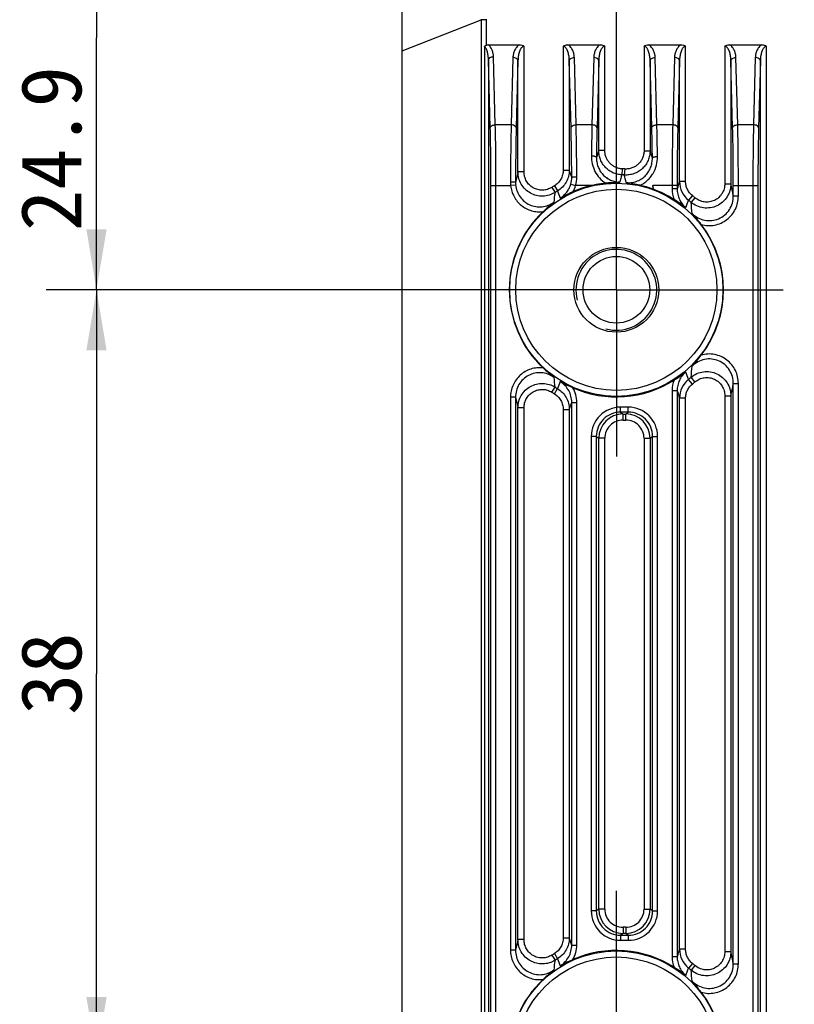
# Model space of a CAD drawing. Header units: millimetres. Extents: x 64 to 503, y 53 to 355.
# Tile 20 of 23: x 430 to 468, y 189 to 237. Entities that reach past the tile are written whole.
import ezdxf
from ezdxf.enums import TextEntityAlignment as Align

# ---------------------------------------------------------------- set-up
doc = ezdxf.new("R2010")
doc.units = ezdxf.units.MM
doc.header["$LTSCALE"] = 32.67
doc.linetypes.add('CENTER', pattern=[0.6, 0.375, -0.075, 0.075, -0.075])
doc.layers.get('0').update_dxf_attribs({"linetype": 'CONTINUOUS'})
for name, color, linetype in [('00_COMPONENTS', 7, 'CONTINUOUS'), ('03_ALL_AXES', 7, 'CONTINUOUS'), ('51__DRAFT_DIMS', 7, 'CONTINUOUS')]:
    doc.layers.add(name, color=color, linetype=linetype)
doc.styles.get("Standard").update_dxf_attribs({"font": 'simfang.ttf'})
doc.dimstyles.new('DIMSTYLE_1', dxfattribs={"dimtxt": 3, "dimasz": 3, "dimexe": 2.5, "dimexo": 0.5, "dimgap": 0.75, "dimtad": 1, "dimdsep": 46, "dimtxsty": 'STANDARD', "dimblk": '_FILLED', "dimblk1": '_FILLED', "dimblk2": '_FILLED', "dimcen": 0.09, "dimclrt": 3, "dimazin": 2, "dimtp": 0.3, "dimtm": 0.3, "dimtfac": 1, "dimtofl": 0, "dimtmove": 0, "dimatfit": 3, "dimldrblk": '_FILLED', "dimfxl": 1, "dimtolj": 1, "dimarcsym": 0})
doc.dimstyles.new('DIMSTYLE_3', dxfattribs={"dimtxt": 3, "dimasz": 3, "dimexe": 2.5, "dimexo": 0.5, "dimgap": 0.75, "dimtad": 1, "dimdec": 1, "dimdsep": 46, "dimtxsty": 'STANDARD', "dimblk": '_FILLED', "dimblk1": '_FILLED', "dimblk2": '_FILLED', "dimcen": 0.09, "dimclrt": 3, "dimazin": 2, "dimtp": 0.2, "dimtm": 0.2, "dimtfac": 1, "dimtdec": 1, "dimtofl": 0, "dimtmove": 0, "dimatfit": 3, "dimldrblk": '_FILLED', "dimfxl": 1, "dimtolj": 1, "dimarcsym": 0})

# ---------------------------------------------------------------- blocks, each defined once
blk = doc.blocks.new('_FILLED')
at = {"color": 0, "linetype": 'ByBlock'}
blk.add_solid([(0, 0), (-1, 0.167), (-1, -0.167)], dxfattribs=at)
blk = doc.blocks.new('*D6')
at = {"layer": '51__DRAFT_DIMS', "color": 4, "transparency": 16777216}
for p, q in [((459.348, 231.38), (459.348, 269.192)), ((492.148, 228.095), (492.148, 269.192)), ((459.348, 266.692), (475.748, 266.692)), ((492.148, 266.692), (475.748, 266.692))]:
    blk.add_line(p, q, dxfattribs=at)
at = {"layer": '51__DRAFT_DIMS', "color": 4, "transparency": 16777216, "xscale": 3, "yscale": 3, "zscale": 3, "rotation": 180}
blk.add_blockref('_FILLED', (459.348, 266.692), dxfattribs=at)
at = {"layer": '51__DRAFT_DIMS', "color": 4, "transparency": 16777216, "xscale": 3, "yscale": 3, "zscale": 3}
blk.add_blockref('_FILLED', (492.148, 266.692), dxfattribs=at)
at = {"layer": '51__DRAFT_DIMS', "color": 3, "transparency": 16777216}
blk.add_text('32.8', height=3, dxfattribs=at).set_placement((475.748, 267.442), align=Align.CENTER)
blk = doc.blocks.new('*D7')
at = {"layer": '51__DRAFT_DIMS', "color": 4, "transparency": 16777216}
for p, q in [((452.668, 223.98), (431.112, 223.98)), ((433.612, 223.98), (433.612, 204.98)), ((433.612, 185.98), (433.612, 204.98)), ((452.668, 185.98), (431.112, 185.98))]:
    blk.add_line(p, q, dxfattribs=at)
at = {"layer": '51__DRAFT_DIMS', "color": 4, "transparency": 16777216, "xscale": 3, "yscale": 3, "zscale": 3}
for p, rotation in [((433.612, 223.98), 90), ((433.612, 185.98), 270)]:
    blk.add_blockref('_FILLED', p, dxfattribs=dict(at, rotation=rotation))
at = {"layer": '51__DRAFT_DIMS', "color": 3, "transparency": 16777216}
blk.add_text('38', height=3, rotation=90, dxfattribs=at).set_placement((432.862, 204.98), align=Align.CENTER)
blk = doc.blocks.new('*D8')
at = {"layer": '51__DRAFT_DIMS', "color": 4, "transparency": 16777216}
for p, q in [((455.398, 248.91), (431.112, 248.91)), ((433.612, 248.91), (433.612, 236.445)), ((433.612, 223.98), (433.612, 236.445)), ((455.112, 223.98), (431.112, 223.98))]:
    blk.add_line(p, q, dxfattribs=at)
at = {"layer": '51__DRAFT_DIMS', "color": 4, "transparency": 16777216, "xscale": 3, "yscale": 3, "zscale": 3}
for p, rotation in [((433.612, 248.91), 90), ((433.612, 223.98), 270)]:
    blk.add_blockref('_FILLED', p, dxfattribs=dict(at, rotation=rotation))
at = {"layer": '51__DRAFT_DIMS', "color": 3, "transparency": 16777216}
blk.add_text('24.9', height=3, rotation=90, dxfattribs=at).set_placement((432.862, 230.967), align=Align.CENTER)

msp = doc.modelspace()

# ---------------------------------------------------------------- linework, layer by layer
at = {"layer": '00_COMPONENTS', "color": 7}
for p, q in [((448.748, 166.91), (448.748, 242.91)), ((453.006, 236.11), (454.547, 236.11)), ((456.948, 236.11), (458.547, 236.11)), ((460.948, 236.11), (462.547, 236.11)), ((464.948, 236.11), (466.547, 236.11)), ((461.148, 229.135), (461.148, 228.968))]:
    msp.add_line(p, q, dxfattribs=at)
at = {"layer": '00_COMPONENTS', "color": 4}
for p, q in [((448.748, 235.805), (452.659, 237.348)), ((452.659, 237.348), (452.659, 176.389)), ((452.908, 237.348), (452.659, 237.348)), ((452.908, 237.348), (452.908, 236.089)), ((452.813, 236.029), (452.813, 176.389)), ((454.777, 229.816), (454.777, 236.026)), ((456.718, 236.026), (456.718, 229.903)), ((458.777, 230.866), (458.777, 236.026)), ((460.718, 236.026), (460.718, 230.858)), ((462.777, 229.346), (462.777, 236.026)), ((464.718, 236.026), (464.718, 229.228)), ((466.777, 178.619), (466.777, 236.026)), ((453.356, 232.147), (453.267, 235.514)), ((454.227, 235.473), (454.14, 232.147)), ((457.356, 232.147), (457.268, 235.473)), ((458.227, 235.473), (458.14, 232.147)), ((461.356, 232.147), (461.268, 235.473)), ((462.227, 235.473), (462.14, 232.147)), ((465.356, 232.147), (465.268, 235.473)), ((466.227, 235.473), (466.14, 232.147)), ((453.106, 231.996), (453.017, 235.364)), ((453.017, 235.364), (453.017, 176.389)), ((454.477, 235.323), (454.39, 231.996)), ((454.477, 229.816), (454.477, 235.323)), ((457.106, 231.996), (457.018, 235.323)), ((457.018, 235.323), (457.018, 229.903)), ((458.477, 235.323), (458.39, 231.996)), ((458.477, 230.866), (458.477, 235.323)), ((461.106, 231.996), (461.018, 235.323)), ((461.018, 235.323), (461.018, 230.858)), ((462.477, 235.323), (462.39, 231.996)), ((462.477, 229.346), (462.477, 235.323)), ((465.106, 231.996), (465.018, 235.323)), ((465.018, 235.323), (465.018, 229.228)), ((466.477, 235.323), (466.39, 231.996)), ((466.477, 178.831), (466.477, 235.323)), ((454.14, 232.147), (453.356, 232.147)), ((458.14, 232.147), (457.356, 232.147)), ((462.14, 232.147), (461.356, 232.147)), ((466.14, 232.147), (465.356, 232.147)), ((458.477, 230.866), (458.363, 230.528)), ((458.777, 230.866), (458.477, 230.866)), ((460.718, 230.858), (461.018, 230.858)), ((454.777, 229.816), (454.477, 229.816)), ((456.718, 229.903), (457.018, 229.903)), ((457.139, 229.552), (457.018, 229.903)), ((459.632, 229.966), (459.618, 229.668)), ((459.76, 229.959), (459.739, 229.661)), ((453.139, 178.859), (453.139, 229.135)), ((453.139, 229.135), (454.115, 229.135)), ((453.389, 178.859), (453.389, 229.135)), ((454.363, 229.162), (454.115, 229.135)), ((456.152, 229.049), (456.311, 228.797)), ((456.279, 229.128), (456.432, 228.871)), ((457.09, 229.205), (457.329, 229.135)), ((458.105, 229.135), (457.329, 229.135)), ((462.356, 229.135), (461.148, 229.135)), ((462.106, 229.135), (462.106, 228.973)), ((462.356, 229.135), (462.356, 228.973)), ((462.777, 229.346), (462.477, 229.346)), ((464.718, 229.228), (465.018, 229.228)), ((465.139, 228.622), (465.139, 229.135)), ((465.139, 229.135), (466.356, 229.135)), ((465.389, 228.622), (465.389, 229.135)), ((466.106, 229.135), (466.106, 178.859)), ((466.356, 229.135), (466.356, 178.859)), ((462.356, 228.973), (462.106, 228.973)), ((463.112, 228.643), (462.925, 228.411)), ((465.139, 228.622), (465.389, 228.622)), ((463.24, 228.537), (463.046, 228.31)), ((463.112, 219.316), (462.925, 219.548)), ((463.24, 219.422), (463.046, 219.649)), ((465.139, 190.622), (465.139, 219.337)), ((465.139, 219.337), (465.389, 219.337)), ((465.389, 190.622), (465.389, 219.337)), ((456.152, 218.91), (456.311, 219.162)), ((456.279, 218.832), (456.432, 219.088)), ((462.106, 218.986), (462.106, 190.973)), ((462.356, 218.986), (462.106, 218.986)), ((462.356, 218.986), (462.356, 190.973)), ((454.106, 218.663), (454.106, 191.296)), ((454.356, 218.663), (454.106, 218.663)), ((454.356, 218.663), (454.356, 191.296)), ((457.018, 218.056), (457.139, 218.409)), ((457.139, 191.55), (457.139, 218.409)), ((457.139, 218.409), (457.389, 218.409)), ((457.389, 191.55), (457.389, 218.409)), ((462.477, 191.346), (462.477, 218.613)), ((462.777, 218.613), (462.477, 218.613)), ((462.777, 191.346), (462.777, 218.613)), ((464.718, 218.731), (464.718, 191.228)), ((464.718, 218.731), (465.018, 218.731)), ((465.018, 218.731), (465.018, 191.228)), ((454.477, 191.816), (454.477, 218.143)), ((454.777, 218.143), (454.477, 218.143)), ((454.777, 191.816), (454.777, 218.143)), ((456.718, 218.056), (456.718, 191.903)), ((456.718, 218.056), (457.018, 218.056)), ((457.018, 218.056), (457.018, 191.903)), ((459.556, 217.923), (459.556, 218.173)), ((459.94, 218.173), (459.556, 218.173)), ((459.556, 217.923), (459.677, 217.832)), ((459.94, 217.923), (459.556, 217.923)), ((459.677, 217.533), (459.677, 217.832)), ((459.677, 217.832), (459.819, 217.832)), ((459.819, 217.832), (459.94, 217.923)), ((459.819, 217.533), (459.819, 217.832)), ((459.94, 217.923), (459.94, 218.173)), ((459.677, 217.533), (459.819, 217.533)), ((458.106, 216.724), (458.106, 193.235)), ((458.356, 216.724), (458.106, 216.724)), ((458.356, 216.724), (458.356, 193.235)), ((458.356, 216.724), (458.477, 216.633)), ((458.477, 193.326), (458.477, 216.633)), ((458.777, 216.633), (458.477, 216.633)), ((458.777, 193.326), (458.777, 216.633)), ((460.718, 216.633), (460.718, 193.326)), ((460.718, 216.633), (461.018, 216.633)), ((461.018, 216.633), (461.139, 216.724)), ((461.018, 216.633), (461.018, 193.326)), ((461.139, 193.235), (461.139, 216.724)), ((461.139, 216.724), (461.389, 216.724)), ((461.389, 193.235), (461.389, 216.724)), ((458.356, 193.235), (458.106, 193.235)), ((458.477, 193.326), (458.356, 193.235)), ((458.777, 193.326), (458.477, 193.326)), ((460.718, 193.326), (461.018, 193.326)), ((461.139, 193.235), (461.018, 193.326)), ((461.139, 193.235), (461.389, 193.235)), ((459.677, 192.127), (459.556, 192.036)), ((459.556, 192.036), (459.556, 191.786)), ((459.556, 192.036), (459.94, 192.036)), ((459.677, 192.427), (459.677, 192.127)), ((459.819, 192.427), (459.677, 192.427)), ((459.819, 192.127), (459.677, 192.127)), ((459.819, 192.427), (459.819, 192.127)), ((459.94, 192.036), (459.819, 192.127)), ((459.94, 192.036), (459.94, 191.786)), ((454.777, 191.816), (454.477, 191.816)), ((456.718, 191.903), (457.018, 191.903)), ((457.139, 191.55), (457.018, 191.903)), ((457.139, 191.55), (457.389, 191.55)), ((459.556, 191.786), (459.94, 191.786)), ((454.356, 191.296), (454.106, 191.296)), ((456.152, 191.049), (456.311, 190.797)), ((456.279, 191.128), (456.432, 190.871)), ((462.777, 191.346), (462.477, 191.346)), ((464.718, 191.228), (465.018, 191.228)), ((462.356, 190.973), (462.106, 190.973)), ((463.112, 190.643), (462.925, 190.411)), ((465.139, 190.622), (465.389, 190.622)), ((463.24, 190.537), (463.046, 190.31))]:
    msp.add_line(p, q, dxfattribs=at)
for centre, radius in [((459.348, 223.98), 5.278), ((459.348, 223.98), 4.98), ((459.348, 185.98), 5.278), ((459.348, 185.98), 4.98)]:
    msp.add_circle(centre, radius, dxfattribs=at)
at = {"layer": '00_COMPONENTS', "color": 7}
for radius in [2.1, 1.65]:
    msp.add_circle((459.348, 223.98), radius, dxfattribs=at)
at = {"layer": '00_COMPONENTS', "color": 4}
for centre, radius, start, end in [((458.122, 237.378), 5.463, 180.1115, 180.3217), ((458.056, 237.348), 5.147, 179.7871, 180), ((319.738, 185.061), 148.518, 17.81728, 17.96057), ((499.762, 218.992), 46.56, 166.5571, 167.2137), ((455.935, 229.546), 1.204, 343.5942, 0.3054), ((455.785, 229.568), 1.603, 344.3226, 0.2192), ((516.829, 213.279), 59.513, 164.01472, 164.37971), ((459.348, 223.98), 5.695, 86.0596, 87.2819), ((459.348, 223.98), 5.993, 86.0596, 87.2819), ((418.62, 219.065), 42.462, 13.9244, 14.4496), ((455.735, 229.303), 1.629, 179.9278, 185.9206), ((455.583, 229.293), 1.226, 179.8474, 186.1393), ((459.348, 223.98), 5.993, 120.7963, 122.2276), ((455.934, 229.548), 1.455, 330.2716, 343.4885), ((409.762, 217.329), 52.725, 12.7353, 12.9387), ((583.032, 189.95), 126.829, 161.90306, 162.08009), ((463.679, 229.346), 1.202, 180.0173, 231.1108), ((426.721, 221.256), 39.118, 10.8542, 11.7592), ((483.623, 224.957), 27.581, 171.9963, 173.017), ((459.348, 223.98), 5.695, 120.7963, 122.2276), ((564.657, 270.37), 115.908, 200.97929, 201.16437), ((463.569, 228.973), 1.462, 179.9905, 201.0908), ((459.348, 223.98), 5.993, 49.5017, 51.0878), ((367.042, 266.101), 103.025, 338.32518, 338.5407), ((459.348, 223.98), 5.695, 49.5017, 51.0878), ((434.75, 225.152), 28.471, 5.2499, 6.3681), ((459.348, 223.98), 2, 255, 195), ((369.135, 182.685), 100.774, 21.45689, 21.67722), ((434.962, 222.786), 28.259, 353.6277, 354.7543), ((483.238, 222.952), 27.193, 186.9757, 188.011), ((564.66, 177.588), 115.912, 158.83564, 159.02071), ((463.569, 218.986), 1.462, 158.9092, 180.0095), ((463.679, 218.613), 1.202, 128.8892, 179.9827), ((459.348, 223.98), 5.695, 308.9122, 310.4983), ((459.348, 223.98), 5.993, 308.9122, 310.4983), ((427.526, 226.542), 38.297, 348.2311, 349.1555), ((459.348, 223.98), 5.993, 237.7724, 239.2037), ((459.348, 223.98), 5.695, 237.7724, 239.2037), ((455.93, 218.41), 1.459, 359.981, 29.7096), ((579.332, 256.807), 122.938, 197.91711, 198.09973), ((498.785, 228.74), 45.557, 192.7786, 193.4501), ((459.555, 216.724), 1.449, 89.9811, 180.0019), ((459.555, 216.724), 1.199, 89.9623, 180.0136), ((459.677, 216.633), 1.2, 90.0036, 179.9879), ((459.819, 216.633), 1.2, 0.0121, 89.9964), ((459.94, 216.724), 1.449, 359.9981, 90.0189), ((459.94, 216.724), 1.199, 359.9864, 90.0377), ((459.677, 216.633), 0.899, 89.9811, 180.0019), ((459.819, 216.633), 0.899, 359.9981, 90.0189), ((459.555, 193.235), 1.449, 179.9981, 270.0189), ((459.555, 193.235), 1.199, 179.9864, 270.0377), ((459.677, 193.326), 1.2, 180.0121, 269.9964), ((459.677, 193.326), 0.899, 179.9981, 270.0189), ((459.819, 193.326), 1.2, 270.0036, 359.9879), ((459.819, 193.326), 0.899, 269.9811, 0.0019), ((459.94, 193.235), 1.449, 269.9811, 0.0019), ((459.94, 193.235), 1.199, 269.9623, 0.0136), ((499.761, 180.992), 46.559, 166.5571, 167.2142), ((455.93, 191.55), 1.459, 330.2904, 0.019), ((459.348, 185.98), 5.993, 120.7963, 122.2276), ((583.031, 151.95), 126.828, 161.90306, 162.08009), ((463.679, 191.346), 1.202, 180.0173, 231.1108), ((426.721, 183.256), 39.118, 10.8542, 11.7592), ((483.622, 186.957), 27.58, 171.9963, 173.017), ((459.348, 185.98), 5.695, 120.7963, 122.2276), ((564.658, 232.37), 115.909, 200.97929, 201.16437), ((463.569, 190.973), 1.462, 179.9905, 201.0908), ((459.348, 185.98), 5.993, 49.5017, 51.0878), ((367.04, 228.102), 103.026, 338.32518, 338.5407), ((459.348, 185.98), 5.695, 49.5017, 51.0878), ((434.751, 187.152), 28.471, 5.2499, 6.3681)]:
    msp.add_arc(centre, radius, start, end, dxfattribs=at)
at = {"layer": '00_COMPONENTS', "color": 7}
for centre, radius, start, end in [((459.348, 223.98), 5.303, 103.5499, 113.9244), ((459.348, 223.978), 5.304, 100.8708, 103.5496), ((459.35, 223.975), 5.308, 95.671, 100.8828), ((459.333, 223.921), 5.363, 70.2232, 77.2103), ((464.387, 237.586), 9.207, 249.4023, 249.6791), ((459.348, 223.98), 5.303, 57.4042, 69.6777), ((459.348, 223.98), 5.303, 133.177, 226.823), ((459.348, 223.98), 5.303, 322.4173, 37.5827), ((459.348, 223.98), 5.303, 246.0756, 302.5958), ((459.348, 185.98), 5.303, 57.4042, 113.9244), ((459.348, 185.98), 5.303, 133.177, 226.823), ((459.348, 185.98), 5.303, 322.4173, 37.5827)]:
    msp.add_arc(centre, radius, start, end, dxfattribs=at)
for points, knots in [([(452.813, 236.029), (452.82, 236.035), (452.851, 236.057), (452.883, 236.076), (452.908, 236.089)], [0, 0, 0, 0, 0.24631, 1, 1, 1, 1]), ([(452.908, 236.089), (452.916, 236.093), (452.947, 236.105), (452.981, 236.11), (453.006, 236.11)], [0, 0, 0, 0, 0.250649, 1, 1, 1, 1]), ([(454.547, 236.11), (454.589, 236.11), (454.652, 236.1), (454.728, 236.065), (454.762, 236.04), (454.777, 236.026)], [0, 0, 0, 0, 0.499246, 0.749661, 1, 1, 1, 1]), ([(456.718, 236.026), (456.734, 236.04), (456.768, 236.065), (456.844, 236.1), (456.907, 236.11), (456.948, 236.11)], [0, 0, 0, 0, 0.250356, 0.50077, 1, 1, 1, 1]), ([(458.547, 236.11), (458.589, 236.11), (458.652, 236.1), (458.728, 236.065), (458.762, 236.04), (458.777, 236.026)], [0, 0, 0, 0, 0.49922, 0.749637, 1, 1, 1, 1]), ([(460.718, 236.026), (460.734, 236.04), (460.768, 236.065), (460.844, 236.1), (460.907, 236.11), (460.948, 236.11)], [0, 0, 0, 0, 0.250354, 0.500768, 1, 1, 1, 1]), ([(462.547, 236.11), (462.589, 236.11), (462.652, 236.1), (462.728, 236.065), (462.762, 236.04), (462.777, 236.026)], [0, 0, 0, 0, 0.499248, 0.749663, 1, 1, 1, 1]), ([(464.718, 236.026), (464.734, 236.04), (464.768, 236.065), (464.844, 236.1), (464.907, 236.11), (464.948, 236.11)], [0, 0, 0, 0, 0.250342, 0.500757, 1, 1, 1, 1]), ([(466.547, 236.11), (466.589, 236.11), (466.652, 236.1), (466.728, 236.065), (466.762, 236.04), (466.777, 236.026)], [0, 0, 0, 0, 0.499247, 0.749662, 1, 1, 1, 1]), ([(459.515, 229.303), (459.46, 229.302), (459.229, 229.294), (459, 229.274), (458.825, 229.257)], [0, 0, 0, 0, 0.238512, 1, 1, 1, 1]), ([(460.52, 229.151), (460.403, 229.177), (460.175, 229.227), (459.946, 229.267), (459.834, 229.283)], [0, 0, 0, 0, 0.516664, 1, 1, 1, 1]), ([(457.197, 228.827), (457.141, 228.802), (456.928, 228.706), (456.718, 228.604), (456.567, 228.522)], [0, 0, 0, 0, 0.262708, 1, 1, 1, 1]), ([(456.247, 228.31), (456.158, 228.239), (455.98, 228.088), (455.808, 227.929), (455.719, 227.846)], [0, 0, 0, 0, 0.483432, 1, 1, 1, 1]), ([(462.782, 228.05), (462.738, 228.084), (462.55, 228.222), (462.354, 228.351), (462.204, 228.447)], [0, 0, 0, 0, 0.238492, 1, 1, 1, 1]), ([(463.55, 227.214), (463.476, 227.31), (463.331, 227.495), (463.179, 227.673), (463.102, 227.757)], [0, 0, 0, 0, 0.516446, 1, 1, 1, 1]), ([(463.102, 220.202), (463.179, 220.286), (463.331, 220.465), (463.476, 220.649), (463.55, 220.746)], [0, 0, 0, 0, 0.483555, 1, 1, 1, 1]), ([(455.719, 220.113), (455.808, 220.03), (455.98, 219.871), (456.158, 219.72), (456.247, 219.649)], [0, 0, 0, 0, 0.516579, 1, 1, 1, 1]), ([(462.204, 219.512), (462.256, 219.545), (462.452, 219.672), (462.645, 219.805), (462.782, 219.909)], [0, 0, 0, 0, 0.262688, 1, 1, 1, 1]), ([(456.567, 219.437), (456.616, 219.411), (456.823, 219.302), (457.035, 219.205), (457.197, 219.133)], [0, 0, 0, 0, 0.238481, 1, 1, 1, 1]), ([(457.197, 190.827), (457.141, 190.802), (456.928, 190.706), (456.718, 190.604), (456.567, 190.522)], [0, 0, 0, 0, 0.262706, 1, 1, 1, 1]), ([(456.247, 190.31), (456.158, 190.239), (455.98, 190.088), (455.808, 189.929), (455.719, 189.846)], [0, 0, 0, 0, 0.48342, 1, 1, 1, 1]), ([(462.782, 190.05), (462.738, 190.084), (462.55, 190.222), (462.354, 190.351), (462.204, 190.447)], [0, 0, 0, 0, 0.238492, 1, 1, 1, 1]), ([(463.55, 189.214), (463.476, 189.31), (463.331, 189.495), (463.179, 189.673), (463.102, 189.757)], [0, 0, 0, 0, 0.516445, 1, 1, 1, 1])]:
    msp.add_open_spline(points, degree=3, knots=knots, dxfattribs=at)
at = {"layer": '00_COMPONENTS', "color": 4}
for points, knots in [([(453.017, 235.364), (453.016, 235.423), (453.009, 235.541), (452.983, 235.686), (452.951, 235.8), (452.918, 235.884), (452.876, 235.963), (452.836, 236.01), (452.813, 236.029)], [0, 0, 0, 0, 0.247961, 0.496364, 0.621028, 0.746198, 0.872259, 1, 1, 1, 1]), ([(453.267, 235.514), (453.266, 235.568), (453.254, 235.676), (453.207, 235.835), (453.128, 235.986), (453.051, 236.073), (453.006, 236.11)], [0, 0, 0, 0, 0.241486, 0.485976, 0.736994, 1, 1, 1, 1]), ([(454.547, 236.11), (454.491, 236.075), (454.395, 235.987), (454.299, 235.824), (454.243, 235.651), (454.229, 235.532), (454.227, 235.473)], [0, 0, 0, 0, 0.266303, 0.517415, 0.760496, 1, 1, 1, 1]), ([(454.777, 236.026), (454.768, 236.026), (454.75, 236.024), (454.716, 236.013), (454.679, 235.988), (454.642, 235.95), (454.612, 235.908), (454.587, 235.863), (454.559, 235.801), (454.532, 235.721), (454.508, 235.623), (454.491, 235.523), (454.481, 235.423), (454.478, 235.356), (454.477, 235.323)], [0, 0, 0, 0, 0.033208, 0.066194, 0.131021, 0.194814, 0.257902, 0.320532, 0.382855, 0.506874, 0.630444, 0.753753, 0.876913, 1, 1, 1, 1]), ([(457.018, 235.323), (457.018, 235.356), (457.015, 235.423), (457.005, 235.523), (456.988, 235.623), (456.964, 235.721), (456.936, 235.801), (456.908, 235.863), (456.883, 235.908), (456.853, 235.95), (456.817, 235.988), (456.772, 236.018), (456.736, 236.026), (456.718, 236.026)], [0, 0, 0, 0, 0.123132, 0.246338, 0.369693, 0.493309, 0.617376, 0.679724, 0.742379, 0.80549, 0.869302, 0.93414, 1, 1, 1, 1]), ([(457.268, 235.473), (457.266, 235.532), (457.252, 235.651), (457.197, 235.824), (457.101, 235.987), (457.004, 236.075), (456.948, 236.11)], [0, 0, 0, 0, 0.239497, 0.482574, 0.733689, 1, 1, 1, 1]), ([(458.547, 236.11), (458.491, 236.075), (458.395, 235.987), (458.299, 235.824), (458.243, 235.651), (458.229, 235.532), (458.227, 235.473)], [0, 0, 0, 0, 0.266316, 0.517441, 0.760515, 1, 1, 1, 1]), ([(458.777, 236.026), (458.768, 236.026), (458.75, 236.024), (458.716, 236.013), (458.679, 235.988), (458.642, 235.95), (458.612, 235.908), (458.587, 235.863), (458.559, 235.801), (458.532, 235.721), (458.508, 235.623), (458.491, 235.523), (458.481, 235.423), (458.478, 235.356), (458.477, 235.323)], [0, 0, 0, 0, 0.0332, 0.06618, 0.130998, 0.194793, 0.257886, 0.320523, 0.382853, 0.50688, 0.630453, 0.753761, 0.876918, 1, 1, 1, 1]), ([(461.018, 235.323), (461.018, 235.356), (461.015, 235.423), (461.005, 235.523), (460.988, 235.623), (460.964, 235.721), (460.936, 235.801), (460.908, 235.863), (460.883, 235.908), (460.853, 235.95), (460.817, 235.988), (460.78, 236.013), (460.745, 236.024), (460.727, 236.026), (460.718, 236.026)], [0, 0, 0, 0, 0.123089, 0.246251, 0.369564, 0.493138, 0.617167, 0.679496, 0.74213, 0.805221, 0.869009, 0.93382, 0.966798, 1, 1, 1, 1]), ([(461.268, 235.473), (461.266, 235.532), (461.252, 235.651), (461.197, 235.824), (461.101, 235.987), (461.004, 236.075), (460.948, 236.11)], [0, 0, 0, 0, 0.239495, 0.482574, 0.733696, 1, 1, 1, 1]), ([(462.547, 236.11), (462.491, 236.075), (462.395, 235.987), (462.299, 235.824), (462.243, 235.651), (462.229, 235.532), (462.227, 235.473)], [0, 0, 0, 0, 0.266303, 0.517415, 0.760496, 1, 1, 1, 1]), ([(462.777, 236.026), (462.768, 236.026), (462.75, 236.024), (462.716, 236.013), (462.679, 235.988), (462.642, 235.95), (462.612, 235.908), (462.587, 235.863), (462.559, 235.801), (462.532, 235.721), (462.508, 235.623), (462.491, 235.523), (462.481, 235.423), (462.478, 235.356), (462.477, 235.323)], [0, 0, 0, 0, 0.033208, 0.066194, 0.131021, 0.194814, 0.257902, 0.320532, 0.382855, 0.506874, 0.630444, 0.753753, 0.876913, 1, 1, 1, 1]), ([(465.018, 235.323), (465.018, 235.356), (465.015, 235.423), (465.005, 235.523), (464.988, 235.623), (464.964, 235.721), (464.936, 235.801), (464.908, 235.863), (464.883, 235.908), (464.853, 235.95), (464.817, 235.988), (464.772, 236.018), (464.736, 236.026), (464.718, 236.026)], [0, 0, 0, 0, 0.123132, 0.246338, 0.369693, 0.493309, 0.617376, 0.679724, 0.742379, 0.80549, 0.869302, 0.93414, 1, 1, 1, 1]), ([(465.268, 235.473), (465.266, 235.532), (465.252, 235.651), (465.197, 235.824), (465.101, 235.987), (465.004, 236.075), (464.948, 236.11)], [0, 0, 0, 0, 0.239497, 0.482574, 0.733689, 1, 1, 1, 1]), ([(466.547, 236.11), (466.491, 236.075), (466.395, 235.987), (466.299, 235.824), (466.243, 235.651), (466.229, 235.532), (466.227, 235.473)], [0, 0, 0, 0, 0.266303, 0.517415, 0.760496, 1, 1, 1, 1]), ([(466.777, 236.026), (466.768, 236.026), (466.75, 236.024), (466.716, 236.013), (466.679, 235.988), (466.642, 235.95), (466.612, 235.908), (466.587, 235.863), (466.559, 235.801), (466.532, 235.721), (466.508, 235.623), (466.491, 235.523), (466.481, 235.423), (466.478, 235.356), (466.477, 235.323)], [0, 0, 0, 0, 0.033208, 0.066194, 0.131021, 0.194814, 0.257902, 0.320532, 0.382855, 0.506874, 0.630444, 0.753753, 0.876913, 1, 1, 1, 1]), ([(453.017, 235.364), (453.018, 235.374), (453.022, 235.394), (453.038, 235.422), (453.062, 235.448), (453.105, 235.479), (453.175, 235.506), (453.235, 235.514), (453.267, 235.514)], [0, 0, 0, 0, 0.093319, 0.193317, 0.30353, 0.425318, 0.699725, 1, 1, 1, 1]), ([(454.477, 235.323), (454.477, 235.332), (454.473, 235.353), (454.457, 235.381), (454.433, 235.407), (454.389, 235.438), (454.32, 235.465), (454.259, 235.473), (454.227, 235.473)], [0, 0, 0, 0, 0.093319, 0.193317, 0.30353, 0.425318, 0.699725, 1, 1, 1, 1]), ([(457.018, 235.323), (457.019, 235.332), (457.023, 235.353), (457.039, 235.381), (457.063, 235.407), (457.106, 235.438), (457.176, 235.465), (457.236, 235.473), (457.268, 235.473)], [0, 0, 0, 0, 0.093319, 0.193317, 0.30353, 0.425318, 0.699725, 1, 1, 1, 1]), ([(458.477, 235.323), (458.477, 235.332), (458.473, 235.353), (458.457, 235.381), (458.433, 235.407), (458.389, 235.438), (458.32, 235.465), (458.259, 235.473), (458.227, 235.473)], [0, 0, 0, 0, 0.093319, 0.193317, 0.30353, 0.425318, 0.699725, 1, 1, 1, 1]), ([(461.018, 235.323), (461.019, 235.332), (461.023, 235.353), (461.039, 235.381), (461.063, 235.407), (461.106, 235.438), (461.176, 235.465), (461.236, 235.473), (461.268, 235.473)], [0, 0, 0, 0, 0.093319, 0.193317, 0.30353, 0.425318, 0.699725, 1, 1, 1, 1]), ([(462.477, 235.323), (462.477, 235.332), (462.473, 235.353), (462.457, 235.381), (462.433, 235.407), (462.389, 235.438), (462.32, 235.465), (462.259, 235.473), (462.227, 235.473)], [0, 0, 0, 0, 0.093319, 0.193317, 0.30353, 0.425318, 0.699725, 1, 1, 1, 1]), ([(465.018, 235.323), (465.019, 235.332), (465.023, 235.353), (465.039, 235.381), (465.063, 235.407), (465.106, 235.438), (465.176, 235.465), (465.236, 235.473), (465.268, 235.473)], [0, 0, 0, 0, 0.093319, 0.193317, 0.30353, 0.425318, 0.699725, 1, 1, 1, 1]), ([(466.477, 235.323), (466.477, 235.332), (466.473, 235.353), (466.457, 235.381), (466.433, 235.407), (466.389, 235.438), (466.32, 235.465), (466.259, 235.473), (466.227, 235.473)], [0, 0, 0, 0, 0.093319, 0.193317, 0.30353, 0.425318, 0.699725, 1, 1, 1, 1]), ([(453.106, 231.996), (453.106, 232.006), (453.111, 232.026), (453.126, 232.054), (453.15, 232.08), (453.194, 232.111), (453.263, 232.138), (453.324, 232.146), (453.356, 232.147)], [0, 0, 0, 0, 0.093319, 0.193317, 0.30353, 0.425318, 0.699725, 1, 1, 1, 1]), ([(453.139, 229.135), (453.139, 229.638), (453.134, 230.591), (453.118, 231.545), (453.106, 231.996)], [0, 0, 0, 0, 0.527301, 1, 1, 1, 1]), ([(453.389, 229.135), (453.389, 229.664), (453.384, 230.668), (453.368, 231.672), (453.356, 232.147)], [0, 0, 0, 0, 0.527302, 1, 1, 1, 1]), ([(454.14, 232.147), (454.129, 231.699), (454.113, 230.752), (454.107, 229.804), (454.106, 229.305)], [0, 0, 0, 0, 0.472688, 1, 1, 1, 1]), ([(454.39, 231.996), (454.389, 232.006), (454.385, 232.026), (454.369, 232.054), (454.345, 232.08), (454.301, 232.111), (454.232, 232.138), (454.171, 232.146), (454.14, 232.147)], [0, 0, 0, 0, 0.093319, 0.193317, 0.30353, 0.425318, 0.699725, 1, 1, 1, 1]), ([(454.39, 231.996), (454.378, 231.571), (454.363, 230.671), (454.357, 229.771), (454.356, 229.296)], [0, 0, 0, 0, 0.472689, 1, 1, 1, 1]), ([(457.106, 231.996), (457.106, 232.006), (457.111, 232.026), (457.126, 232.054), (457.15, 232.08), (457.194, 232.111), (457.263, 232.138), (457.324, 232.146), (457.356, 232.147)], [0, 0, 0, 0, 0.093319, 0.193317, 0.30353, 0.425318, 0.699725, 1, 1, 1, 1]), ([(457.139, 229.552), (457.137, 229.981), (457.131, 230.796), (457.116, 231.611), (457.106, 231.996)], [0, 0, 0, 0, 0.527021, 1, 1, 1, 1]), ([(457.389, 229.574), (457.387, 230.026), (457.381, 230.884), (457.366, 231.741), (457.356, 232.147)], [0, 0, 0, 0, 0.527023, 1, 1, 1, 1]), ([(458.14, 232.147), (458.137, 232.027), (458.125, 231.512), (458.118, 230.997), (458.114, 230.601)], [0, 0, 0, 0, 0.232331, 1, 1, 1, 1]), ([(458.39, 231.996), (458.389, 232.006), (458.385, 232.026), (458.369, 232.054), (458.345, 232.08), (458.301, 232.111), (458.232, 232.138), (458.171, 232.146), (458.14, 232.147)], [0, 0, 0, 0, 0.093319, 0.193317, 0.30353, 0.425318, 0.699725, 1, 1, 1, 1]), ([(458.39, 231.996), (458.387, 231.882), (458.375, 231.393), (458.367, 230.904), (458.363, 230.528)], [0, 0, 0, 0, 0.232333, 1, 1, 1, 1]), ([(461.106, 231.996), (461.106, 232.006), (461.111, 232.026), (461.126, 232.054), (461.15, 232.08), (461.194, 232.111), (461.263, 232.138), (461.324, 232.146), (461.356, 232.147)], [0, 0, 0, 0, 0.093319, 0.193317, 0.30353, 0.425318, 0.699725, 1, 1, 1, 1]), ([(461.132, 230.505), (461.131, 230.637), (461.125, 231.134), (461.115, 231.631), (461.106, 231.996)], [0, 0, 0, 0, 0.26588, 1, 1, 1, 1]), ([(461.382, 230.577), (461.381, 230.716), (461.375, 231.239), (461.365, 231.763), (461.356, 232.147)], [0, 0, 0, 0, 0.265881, 1, 1, 1, 1]), ([(462.14, 232.147), (462.128, 231.672), (462.112, 230.668), (462.106, 229.664), (462.106, 229.135)], [0, 0, 0, 0, 0.472696, 1, 1, 1, 1]), ([(462.39, 231.996), (462.389, 232.006), (462.385, 232.026), (462.369, 232.054), (462.345, 232.08), (462.301, 232.111), (462.232, 232.138), (462.171, 232.146), (462.14, 232.147)], [0, 0, 0, 0, 0.093319, 0.193317, 0.30353, 0.425318, 0.699725, 1, 1, 1, 1]), ([(462.39, 231.996), (462.378, 231.545), (462.361, 230.591), (462.356, 229.638), (462.356, 229.135)], [0, 0, 0, 0, 0.472697, 1, 1, 1, 1]), ([(465.106, 231.996), (465.106, 232.006), (465.111, 232.026), (465.126, 232.054), (465.15, 232.08), (465.194, 232.111), (465.263, 232.138), (465.324, 232.146), (465.356, 232.147)], [0, 0, 0, 0, 0.093319, 0.193317, 0.30353, 0.425318, 0.699725, 1, 1, 1, 1]), ([(465.139, 229.135), (465.139, 229.638), (465.134, 230.591), (465.118, 231.545), (465.106, 231.996)], [0, 0, 0, 0, 0.527301, 1, 1, 1, 1]), ([(465.389, 229.135), (465.389, 229.664), (465.384, 230.668), (465.368, 231.672), (465.356, 232.147)], [0, 0, 0, 0, 0.527302, 1, 1, 1, 1]), ([(466.14, 232.147), (466.128, 231.672), (466.112, 230.668), (466.106, 229.664), (466.106, 229.135)], [0, 0, 0, 0, 0.472695, 1, 1, 1, 1]), ([(466.39, 231.996), (466.389, 232.006), (466.385, 232.026), (466.369, 232.054), (466.345, 232.08), (466.301, 232.111), (466.232, 232.138), (466.171, 232.146), (466.14, 232.147)], [0, 0, 0, 0, 0.093319, 0.193317, 0.30353, 0.425318, 0.699725, 1, 1, 1, 1]), ([(466.39, 231.996), (466.378, 231.545), (466.361, 230.591), (466.356, 229.638), (466.356, 229.135)], [0, 0, 0, 0, 0.472695, 1, 1, 1, 1]), ([(458.114, 230.601), (458.112, 230.472), (458.14, 230.209), (458.274, 229.833), (458.503, 229.5), (458.711, 229.327), (458.825, 229.257)], [0, 0, 0, 0, 0.245108, 0.494771, 0.746965, 1, 1, 1, 1]), ([(458.363, 230.528), (458.362, 230.54), (458.345, 230.556), (458.317, 230.569), (458.286, 230.58), (458.249, 230.589), (458.191, 230.598), (458.145, 230.601), (458.114, 230.601)], [0, 0, 0, 0, 0.128923, 0.227668, 0.349856, 0.492782, 0.652292, 1, 1, 1, 1]), ([(458.363, 230.528), (458.362, 230.454), (458.373, 230.303), (458.431, 230.081), (458.531, 229.87), (458.671, 229.681), (458.848, 229.523), (459.053, 229.403), (459.278, 229.326), (459.436, 229.306), (459.515, 229.303)], [0, 0, 0, 0, 0.119774, 0.242311, 0.366984, 0.492974, 0.619572, 0.74636, 0.87318, 1, 1, 1, 1]), ([(459.618, 229.668), (459.542, 229.672), (459.39, 229.693), (459.174, 229.769), (458.976, 229.884), (458.803, 230.034), (458.661, 230.214), (458.556, 230.418), (458.492, 230.638), (458.477, 230.791), (458.477, 230.866)], [0, 0, 0, 0, 0.125012, 0.250025, 0.375037, 0.500044, 0.625044, 0.750037, 0.875021, 1, 1, 1, 1]), ([(459.632, 229.966), (459.575, 229.969), (459.461, 229.985), (459.299, 230.042), (459.15, 230.128), (459.02, 230.241), (458.914, 230.377), (458.836, 230.53), (458.788, 230.695), (458.777, 230.809), (458.777, 230.866)], [0, 0, 0, 0, 0.124998, 0.249996, 0.374995, 0.499993, 0.624993, 0.749994, 0.874996, 1, 1, 1, 1]), ([(461.018, 230.858), (461.018, 230.777), (461.001, 230.613), (460.927, 230.377), (460.806, 230.162), (460.644, 229.976), (460.448, 229.826), (460.225, 229.72), (459.985, 229.661), (459.821, 229.655), (459.739, 229.661)], [0, 0, 0, 0, 0.124976, 0.249959, 0.374952, 0.499953, 0.624961, 0.749973, 0.874986, 1, 1, 1, 1]), ([(460.718, 230.858), (460.718, 230.797), (460.706, 230.674), (460.65, 230.497), (460.56, 230.335), (460.439, 230.195), (460.292, 230.083), (460.124, 230.003), (459.944, 229.958), (459.821, 229.954), (459.76, 229.959)], [0, 0, 0, 0, 0.125004, 0.250006, 0.375007, 0.500006, 0.625004, 0.750001, 0.874998, 1, 1, 1, 1]), ([(459.834, 229.283), (459.919, 229.276), (460.09, 229.278), (460.34, 229.336), (460.571, 229.446), (460.774, 229.603), (460.937, 229.799), (461.053, 230.023), (461.12, 230.261), (461.133, 230.424), (461.132, 230.505)], [0, 0, 0, 0, 0.126616, 0.253232, 0.37984, 0.506348, 0.632404, 0.757293, 0.880082, 1, 1, 1, 1]), ([(460.52, 229.151), (460.588, 229.182), (460.718, 229.255), (460.893, 229.393), (461.045, 229.556), (461.212, 229.8), (461.35, 230.142), (461.384, 230.433), (461.382, 230.577)], [0, 0, 0, 0, 0.126535, 0.253039, 0.379422, 0.505508, 0.755071, 1, 1, 1, 1]), ([(461.132, 230.505), (461.134, 230.516), (461.151, 230.532), (461.179, 230.545), (461.21, 230.556), (461.247, 230.565), (461.305, 230.574), (461.351, 230.577), (461.382, 230.577)], [0, 0, 0, 0, 0.127858, 0.226459, 0.348685, 0.491787, 0.651572, 1, 1, 1, 1]), ([(456.311, 228.797), (456.221, 228.741), (456.025, 228.651), (455.707, 228.6), (455.387, 228.634), (455.087, 228.752), (454.829, 228.945), (454.63, 229.199), (454.506, 229.496), (454.477, 229.71), (454.477, 229.816)], [0, 0, 0, 0, 0.124996, 0.250009, 0.375032, 0.500054, 0.625066, 0.750061, 0.875038, 1, 1, 1, 1]), ([(456.152, 229.049), (456.084, 229.007), (455.937, 228.939), (455.698, 228.9), (455.458, 228.926), (455.232, 229.015), (455.039, 229.161), (454.891, 229.352), (454.798, 229.576), (454.777, 229.736), (454.777, 229.816)], [0, 0, 0, 0, 0.125001, 0.249997, 0.374989, 0.499982, 0.624978, 0.749979, 0.874987, 1, 1, 1, 1]), ([(456.718, 229.903), (456.718, 229.825), (456.698, 229.67), (456.61, 229.452), (456.469, 229.264), (456.346, 229.167), (456.279, 229.128)], [0, 0, 0, 0, 0.250007, 0.500009, 0.750006, 1, 1, 1, 1]), ([(457.018, 229.903), (457.018, 229.8), (456.991, 229.593), (456.873, 229.303), (456.685, 229.053), (456.521, 228.924), (456.432, 228.871)], [0, 0, 0, 0, 0.249973, 0.499963, 0.749972, 1, 1, 1, 1]), ([(457.139, 229.552), (457.139, 229.553), (457.141, 229.555), (457.146, 229.556), (457.152, 229.558), (457.165, 229.561), (457.186, 229.564), (457.217, 229.568), (457.254, 229.57), (457.296, 229.572), (457.341, 229.573), (457.373, 229.574), (457.389, 229.574)], [0, 0, 0, 0, 0.011463, 0.03028, 0.057314, 0.092645, 0.18729, 0.311279, 0.460258, 0.62887, 0.810989, 1, 1, 1, 1]), ([(454.356, 229.296), (454.356, 229.297), (454.353, 229.297), (454.349, 229.298), (454.343, 229.299), (454.334, 229.299), (454.323, 229.3), (454.305, 229.301), (454.278, 229.302), (454.241, 229.303), (454.199, 229.304), (454.154, 229.304), (454.122, 229.305), (454.106, 229.305)], [0, 0, 0, 0, 0.008579, 0.025938, 0.052147, 0.087024, 0.13027, 0.181496, 0.305963, 0.455885, 0.625771, 0.809383, 1, 1, 1, 1]), ([(454.115, 229.135), (454.125, 229.04), (454.165, 228.852), (454.277, 228.587), (454.438, 228.349), (454.643, 228.147), (454.883, 227.99), (455.15, 227.883), (455.433, 227.831), (455.625, 227.835), (455.719, 227.846)], [0, 0, 0, 0, 0.125008, 0.250013, 0.375015, 0.500014, 0.625012, 0.750008, 0.875004, 1, 1, 1, 1]), ([(454.363, 229.162), (454.374, 229.058), (454.423, 228.854), (454.571, 228.576), (454.786, 228.344), (455.053, 228.177), (455.355, 228.085), (455.67, 228.076), (455.977, 228.149), (456.162, 228.249), (456.247, 228.31)], [0, 0, 0, 0, 0.124987, 0.249979, 0.374979, 0.499985, 0.624993, 0.750001, 0.875005, 1, 1, 1, 1]), ([(456.567, 228.522), (456.629, 228.56), (456.747, 228.649), (456.897, 228.811), (457.015, 228.998), (457.069, 229.135), (457.09, 229.205)], [0, 0, 0, 0, 0.250005, 0.500005, 0.75, 1, 1, 1, 1]), ([(463.112, 228.643), (463.06, 228.685), (462.965, 228.781), (462.858, 228.953), (462.792, 229.145), (462.777, 229.279), (462.777, 229.346)], [0, 0, 0, 0, 0.249993, 0.499988, 0.749988, 1, 1, 1, 1]), ([(465.018, 229.228), (465.018, 229.115), (464.986, 228.887), (464.844, 228.573), (464.621, 228.311), (464.333, 228.122), (464.003, 228.022), (463.658, 228.02), (463.327, 228.114), (463.132, 228.237), (463.046, 228.31)], [0, 0, 0, 0, 0.124952, 0.249924, 0.374921, 0.49994, 0.62497, 0.749998, 0.87501, 1, 1, 1, 1]), ([(464.718, 229.228), (464.718, 229.143), (464.695, 228.972), (464.589, 228.735), (464.422, 228.537), (464.206, 228.394), (463.959, 228.318), (463.699, 228.317), (463.451, 228.389), (463.305, 228.482), (463.24, 228.537)], [0, 0, 0, 0, 0.125018, 0.250029, 0.375029, 0.500021, 0.625009, 0.749998, 0.874993, 1, 1, 1, 1]), ([(462.356, 228.973), (462.356, 228.886), (462.375, 228.711), (462.459, 228.461), (462.594, 228.234), (462.716, 228.107), (462.782, 228.05)], [0, 0, 0, 0, 0.249988, 0.499984, 0.749989, 1, 1, 1, 1]), ([(463.102, 227.757), (463.185, 227.674), (463.377, 227.531), (463.714, 227.409), (464.072, 227.392), (464.419, 227.482), (464.723, 227.671), (464.959, 227.942), (465.106, 228.268), (465.139, 228.504), (465.139, 228.622)], [0, 0, 0, 0, 0.124995, 0.249997, 0.375004, 0.500012, 0.625018, 0.750018, 0.875011, 1, 1, 1, 1]), ([(463.55, 227.214), (463.657, 227.183), (463.88, 227.146), (464.217, 227.17), (464.539, 227.271), (464.829, 227.446), (465.071, 227.682), (465.252, 227.968), (465.364, 228.286), (465.389, 228.51), (465.389, 228.622)], [0, 0, 0, 0, 0.124993, 0.249984, 0.374975, 0.499969, 0.624968, 0.749973, 0.874984, 1, 1, 1, 1]), ([(465.389, 219.337), (465.389, 219.449), (465.364, 219.673), (465.252, 219.992), (465.071, 220.277), (464.829, 220.513), (464.539, 220.688), (464.217, 220.79), (463.88, 220.814), (463.657, 220.777), (463.55, 220.746)], [0, 0, 0, 0, 0.125015, 0.250026, 0.375031, 0.50003, 0.625024, 0.750015, 0.875006, 1, 1, 1, 1]), ([(465.139, 219.337), (465.139, 219.455), (465.106, 219.692), (464.959, 220.017), (464.723, 220.288), (464.419, 220.477), (464.072, 220.568), (463.714, 220.55), (463.377, 220.429), (463.185, 220.285), (463.102, 220.202)], [0, 0, 0, 0, 0.124988, 0.249981, 0.374981, 0.499986, 0.624995, 0.750002, 0.875005, 1, 1, 1, 1]), ([(455.719, 220.113), (455.618, 220.125), (455.413, 220.127), (455.111, 220.066), (454.829, 219.941), (454.58, 219.76), (454.375, 219.53), (454.222, 219.263), (454.127, 218.97), (454.106, 218.765), (454.106, 218.663)], [0, 0, 0, 0, 0.124995, 0.249989, 0.374983, 0.49998, 0.62498, 0.749983, 0.874989, 1, 1, 1, 1]), ([(456.247, 219.649), (456.158, 219.713), (455.962, 219.818), (455.637, 219.888), (455.305, 219.866), (454.992, 219.754), (454.721, 219.559), (454.515, 219.299), (454.385, 218.993), (454.356, 218.773), (454.356, 218.663)], [0, 0, 0, 0, 0.124997, 0.250001, 0.375008, 0.500015, 0.62502, 0.750019, 0.875011, 1, 1, 1, 1]), ([(462.782, 219.909), (462.716, 219.853), (462.594, 219.725), (462.459, 219.498), (462.375, 219.248), (462.356, 219.073), (462.356, 218.986)], [0, 0, 0, 0, 0.250012, 0.500015, 0.750011, 1, 1, 1, 1]), ([(463.046, 219.649), (463.132, 219.722), (463.327, 219.845), (463.658, 219.94), (464.003, 219.937), (464.333, 219.837), (464.621, 219.648), (464.844, 219.386), (464.986, 219.072), (465.018, 218.844), (465.018, 218.731)], [0, 0, 0, 0, 0.124988, 0.249999, 0.375027, 0.500058, 0.625077, 0.750074, 0.875046, 1, 1, 1, 1]), ([(454.477, 218.143), (454.477, 218.25), (454.506, 218.463), (454.63, 218.76), (454.829, 219.014), (455.087, 219.207), (455.387, 219.325), (455.707, 219.359), (456.025, 219.308), (456.221, 219.219), (456.311, 219.162)], [0, 0, 0, 0, 0.124961, 0.249937, 0.374933, 0.499945, 0.624967, 0.749989, 0.875002, 1, 1, 1, 1]), ([(457.139, 218.409), (457.139, 218.511), (457.114, 218.717), (456.999, 219.004), (456.815, 219.254), (456.654, 219.384), (456.567, 219.437)], [0, 0, 0, 0, 0.249991, 0.499988, 0.749991, 1, 1, 1, 1]), ([(462.777, 218.613), (462.777, 218.68), (462.792, 218.815), (462.858, 219.006), (462.965, 219.178), (463.06, 219.274), (463.112, 219.316)], [0, 0, 0, 0, 0.250004, 0.500003, 0.749999, 1, 1, 1, 1]), ([(463.24, 219.422), (463.305, 219.478), (463.451, 219.57), (463.699, 219.642), (463.959, 219.641), (464.206, 219.565), (464.422, 219.422), (464.589, 219.224), (464.695, 218.988), (464.718, 218.816), (464.718, 218.731)], [0, 0, 0, 0, 0.125005, 0.25, 0.374988, 0.499976, 0.624968, 0.749969, 0.874979, 1, 1, 1, 1]), ([(454.777, 218.143), (454.777, 218.223), (454.798, 218.384), (454.891, 218.607), (455.039, 218.799), (455.232, 218.944), (455.458, 219.033), (455.698, 219.059), (455.937, 219.02), (456.084, 218.952), (456.152, 218.91)], [0, 0, 0, 0, 0.125012, 0.250019, 0.375021, 0.500017, 0.625009, 0.750002, 0.874997, 1, 1, 1, 1]), ([(456.279, 218.832), (456.346, 218.792), (456.469, 218.695), (456.61, 218.507), (456.698, 218.289), (456.718, 218.134), (456.718, 218.056)], [0, 0, 0, 0, 0.249992, 0.499988, 0.74999, 1, 1, 1, 1]), ([(456.432, 219.088), (456.521, 219.035), (456.685, 218.906), (456.873, 218.656), (456.991, 218.367), (457.018, 218.159), (457.018, 218.056)], [0, 0, 0, 0, 0.250025, 0.500035, 0.750025, 1, 1, 1, 1]), ([(456.311, 190.797), (456.221, 190.741), (456.025, 190.651), (455.707, 190.6), (455.387, 190.634), (455.087, 190.752), (454.829, 190.945), (454.63, 191.199), (454.506, 191.496), (454.477, 191.71), (454.477, 191.816)], [0, 0, 0, 0, 0.124996, 0.250009, 0.375032, 0.500054, 0.625066, 0.750061, 0.875038, 1, 1, 1, 1]), ([(456.152, 191.049), (456.084, 191.007), (455.937, 190.939), (455.698, 190.9), (455.458, 190.926), (455.232, 191.015), (455.039, 191.161), (454.891, 191.352), (454.798, 191.576), (454.777, 191.736), (454.777, 191.816)], [0, 0, 0, 0, 0.125001, 0.249997, 0.374989, 0.499982, 0.624978, 0.749979, 0.874987, 1, 1, 1, 1]), ([(456.718, 191.903), (456.718, 191.825), (456.698, 191.67), (456.61, 191.452), (456.469, 191.264), (456.346, 191.167), (456.279, 191.128)], [0, 0, 0, 0, 0.250007, 0.500009, 0.750006, 1, 1, 1, 1]), ([(457.018, 191.903), (457.018, 191.8), (456.991, 191.593), (456.873, 191.303), (456.685, 191.053), (456.521, 190.924), (456.432, 190.871)], [0, 0, 0, 0, 0.249973, 0.499963, 0.749972, 1, 1, 1, 1]), ([(456.567, 190.522), (456.654, 190.575), (456.815, 190.705), (456.999, 190.955), (457.114, 191.243), (457.139, 191.448), (457.139, 191.55)], [0, 0, 0, 0, 0.250008, 0.500009, 0.750004, 1, 1, 1, 1]), ([(454.106, 191.296), (454.106, 191.194), (454.127, 190.989), (454.222, 190.696), (454.375, 190.429), (454.58, 190.199), (454.829, 190.018), (455.111, 189.894), (455.413, 189.832), (455.618, 189.834), (455.719, 189.846)], [0, 0, 0, 0, 0.125009, 0.250016, 0.375019, 0.500018, 0.625015, 0.75001, 0.875005, 1, 1, 1, 1]), ([(454.356, 191.296), (454.356, 191.186), (454.385, 190.966), (454.515, 190.66), (454.721, 190.4), (454.992, 190.205), (455.305, 190.093), (455.637, 190.071), (455.962, 190.142), (456.158, 190.246), (456.247, 190.31)], [0, 0, 0, 0, 0.124988, 0.24998, 0.374979, 0.499984, 0.624992, 0.749999, 0.875004, 1, 1, 1, 1]), ([(463.112, 190.643), (463.06, 190.685), (462.965, 190.781), (462.858, 190.953), (462.792, 191.145), (462.777, 191.279), (462.777, 191.346)], [0, 0, 0, 0, 0.249993, 0.499988, 0.749988, 1, 1, 1, 1]), ([(465.018, 191.228), (465.018, 191.115), (464.986, 190.887), (464.844, 190.573), (464.621, 190.311), (464.333, 190.122), (464.003, 190.022), (463.658, 190.02), (463.327, 190.114), (463.132, 190.237), (463.046, 190.31)], [0, 0, 0, 0, 0.124952, 0.249924, 0.374921, 0.49994, 0.62497, 0.749998, 0.87501, 1, 1, 1, 1]), ([(464.718, 191.228), (464.718, 191.143), (464.695, 190.972), (464.589, 190.735), (464.422, 190.537), (464.206, 190.394), (463.959, 190.318), (463.699, 190.317), (463.451, 190.389), (463.305, 190.482), (463.24, 190.537)], [0, 0, 0, 0, 0.125018, 0.250029, 0.375029, 0.500021, 0.625009, 0.749998, 0.874993, 1, 1, 1, 1]), ([(462.356, 190.973), (462.356, 190.886), (462.375, 190.711), (462.459, 190.461), (462.594, 190.234), (462.716, 190.107), (462.782, 190.05)], [0, 0, 0, 0, 0.249988, 0.499984, 0.749989, 1, 1, 1, 1]), ([(463.102, 189.757), (463.185, 189.674), (463.377, 189.531), (463.714, 189.409), (464.072, 189.392), (464.419, 189.482), (464.723, 189.671), (464.959, 189.942), (465.106, 190.268), (465.139, 190.504), (465.139, 190.622)], [0, 0, 0, 0, 0.124995, 0.249997, 0.375004, 0.500012, 0.625018, 0.750018, 0.875011, 1, 1, 1, 1]), ([(463.55, 189.214), (463.657, 189.183), (463.88, 189.146), (464.217, 189.17), (464.539, 189.271), (464.829, 189.446), (465.071, 189.682), (465.252, 189.968), (465.364, 190.286), (465.389, 190.51), (465.389, 190.622)], [0, 0, 0, 0, 0.124993, 0.249984, 0.374975, 0.499969, 0.624968, 0.749973, 0.874984, 1, 1, 1, 1])]:
    msp.add_open_spline(points, degree=3, knots=knots, dxfattribs=at)
at = {"layer": '03_ALL_AXES', "color": 1, "linetype": 'CENTER'}
for p, q in [((459.348, 223.98), (459.348, 232.23)), ((459.348, 223.98), (451.098, 223.98)), ((459.348, 223.98), (459.348, 215.73)), ((459.348, 223.98), (467.598, 223.98)), ((459.348, 185.98), (459.348, 194.23))]:
    msp.add_line(p, q, dxfattribs=at)

# ---------------------------------------------------------------- dimensions: what is measured, and where the dimension line sits
at = {"layer": '51__DRAFT_DIMS', "color": 4}
dim = msp.add_linear_dim(base=(492.148, 266.692), p1=(459.348, 230.88), p2=(492.148, 227.595), dimstyle='DIMSTYLE_1', dxfattribs=at)
dim.commit()
dim.dimension.update_dxf_attribs({"geometry": '*D6', "text_midpoint": (475.716, 266.692), "dimtype": 160})
for base, p1, p2, angle, dimstyle, picture, middle in [((433.612, 248.91), (455.612, 223.98), (455.898, 248.91), 90, 'DIMSTYLE_3', '*D8', (433.612, 230.923)), ((433.612, 185.98), (453.168, 223.98), (453.168, 185.98), 270, 'DIMSTYLE_1', '*D7', (433.612, 204.953))]:
    dim = msp.add_linear_dim(base=base, p1=p1, p2=p2, angle=angle, dimstyle=dimstyle, dxfattribs=at)
    dim.commit()
    dim.dimension.update_dxf_attribs({"geometry": picture, "text_midpoint": middle, "dimtype": 160})

doc.saveas('drawing.dxf')
